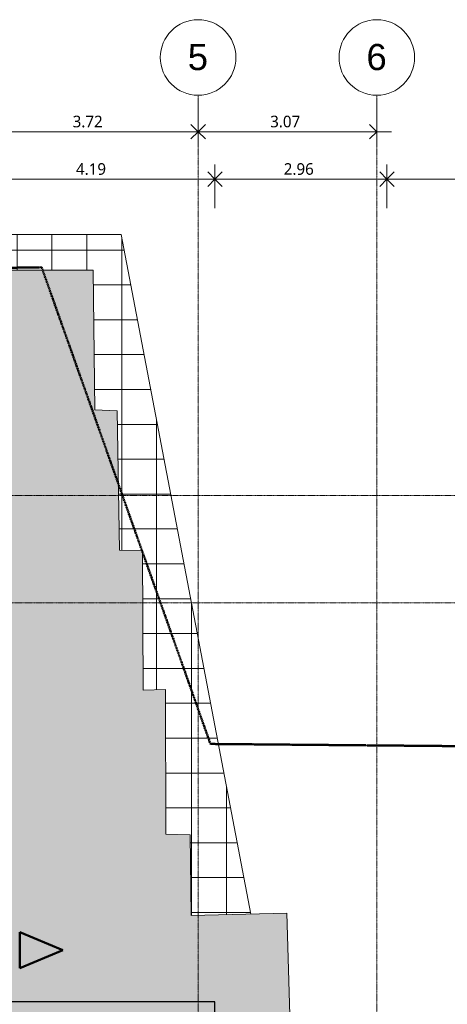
# Model space of a CAD drawing. Header units: millimetres. Extents: x -64334 to 32356, y -11421 to 53741.
# Tile 70 of 71: x 4504 to 11858, y 36344 to 53287. Entities that reach past the tile are written whole.
import ezdxf

# ---------------------------------------------------------------- set-up
doc = ezdxf.new("R2010")
doc.units = ezdxf.units.MM
doc.linetypes.add('Double tiret', pattern=[42.8625, 15.875, -4.7625, 6.35, -4.7625, 6.35, -4.7625])
doc.linetypes.add('Ligne de quadrillage', pattern=[22.225, 12.7, -3.175, 3.175, -3.175])
for name, color, linetype, lineweight in [('A-ANNO-DIMS', 211, 'Continuous', 9), ('A-ANNO-DIMS-100', 211, 'Continuous', 9), ('A-DETL-GENF', 92, 'Continuous', 9), ('A-DETL-WIDE', 214, 'Continuous', 50), ('A-FLOR', 192, 'Continuous', 9), ('A-FLOR-PATT', 8, 'Continuous', 9), ('A-WALL', 113, 'Continuous', 9), ('C-PROP-LINE', 91, 'Double tiret', 25), ('S-GRID', 1, 'Continuous', 9), ('S-GRID-IDEN', 1, 'Continuous', 9)]:
    doc.layers.add(name, color=color, linetype=linetype, lineweight=lineweight)
doc.styles.add('Arial_1', font='arial.ttf', dxfattribs={"height": 450})
doc.styles.add('Trebuchet MS_B', font='txt', dxfattribs={"height": 200})
doc.dimstyles.new('Cotes_linéaires_rouge_2mm', dxfattribs={"dimscale": 304.8, "dimtxt": 206.190181, "dimasz": 0.410105, "dimexe": 0.82021, "dimexo": 0.0625, "dimgap": 0.065617, "dimtad": 1, "dimlfac": 0.001, "dimrnd": 0.01, "dimzin": 0, "dimdsep": 46, "dimtxsty": 'Trebuchet MS_B', "dimblk1": 'OPEN30', "dimblk2": 'OPEN30', "dimsah": 1, "dimcen": 0.09, "dimdle": 0.82021, "dimazin": 0, "dimtfac": 1, "dimtdec": 4, "dimtix": 1, "dimtmove": 0, "dimatfit": 3, "dimfxl": 1.64042, "dimfxlon": 1, "dimtvp": 1, "dimtolj": 1, "dimtzin": 0, "dimarcsym": 2})

# ---------------------------------------------------------------- blocks, each defined once
blk = doc.blocks.new('Family - ___-384955-Niveau 00')
at = {"layer": 'C-PROP-LINE', "color": 10, "lineweight": 50}
for p, q in [((-40824, 7785), (-40764, 14584)), ((-49026, 4882), (-40824, 7785)), ((-48592, -24915), (-49026, 4882))]:
    blk.add_line(p, q, dxfattribs=at)
blk = doc.blocks.new('Quadrillage - Extrémité de la ligne de quadrillage - Cercle-11506-Niveau 00')
at = {"layer": 'S-GRID-IDEN'}
blk.add_circle((0, 0), 6.5, dxfattribs=at)
blk = doc.blocks.new('DIMBLOCK10-Niveau 00')
at = {"layer": 'A-ANNO-DIMS-100'}
for p, q in [((3851, 51859), (3851, 51109)), ((3851, 51359), (3851, 51859)), ((7573, 51859), (7573, 51109)), ((7573, 51359), (7573, 51859)), ((3851, 51359), (7573, 51359))]:
    blk.add_line(p, q, dxfattribs=at)
at = {"layer": 'A-ANNO-DIMS-100', "lineweight": 25}
for p, q in [((3851, 51359), (3726, 51484)), ((3851, 51359), (3726, 51234)), ((3851, 51359), (3976, 51484)), ((3851, 51359), (3976, 51234)), ((7573, 51359), (7448, 51484)), ((7573, 51359), (7448, 51234)), ((7573, 51359), (7698, 51484)), ((7573, 51359), (7698, 51234))]:
    blk.add_line(p, q, dxfattribs=at)
at = {"layer": 'A-ANNO-DIMS-100', "color": 0, "insert": (5415, 51635), "char_height": 200, "width": 712.93, "attachment_point": 1, "line_spacing_factor": 1.048425, "style": 'Trebuchet MS_B'}
blk.add_mtext('3.72', dxfattribs=at)
blk = doc.blocks.new('_Open30')
at = {"color": 0, "linetype": 'ByBlock', "lineweight": -2}
for p, q in [((-1, 0.27), (0, 0)), ((0, 0), (-1, -0.27)), ((0, 0), (-1, 0))]:
    blk.add_line(p, q, dxfattribs=at)
blk = doc.blocks.new('DIMBLOCK11-Niveau 00')
at = {"layer": 'A-ANNO-DIMS-100'}
for p, q in [((7573, 51859), (7573, 51109)), ((7573, 51359), (7573, 51859)), ((10646, 51859), (10646, 51109)), ((10646, 51359), (10646, 51859)), ((7573, 51359), (10896, 51359))]:
    blk.add_line(p, q, dxfattribs=at)
at = {"layer": 'A-ANNO-DIMS-100', "lineweight": 25}
for p, q in [((7573, 51359), (7448, 51484)), ((7573, 51359), (7448, 51234)), ((7573, 51359), (7698, 51484)), ((7573, 51359), (7698, 51234)), ((10646, 51359), (10521, 51484)), ((10646, 51359), (10521, 51234))]:
    blk.add_line(p, q, dxfattribs=at)
at = {"layer": 'A-ANNO-DIMS-100', "color": 0, "insert": (8812, 51635), "char_height": 200, "width": 712.93, "attachment_point": 1, "line_spacing_factor": 1.048425, "style": 'Trebuchet MS_B'}
blk.add_mtext('3.07', dxfattribs=at)
blk = doc.blocks.new('DIMBLOCK28-Niveau 00')
at = {"layer": 'A-ANNO-DIMS-100', "lineweight": 25}
for p, q in [((3675, 50543), (3550, 50668)), ((3675, 50543), (3800, 50668)), ((7863, 50543), (7738, 50668)), ((7863, 50543), (7988, 50668)), ((3675, 50543), (3550, 50418)), ((3675, 50543), (3800, 50418)), ((7863, 50543), (7738, 50418)), ((7863, 50543), (7988, 50418))]:
    blk.add_line(p, q, dxfattribs=at)
at = {"layer": 'A-ANNO-DIMS-100'}
for p, q in [((3675, 50043), (3675, 50793)), ((7863, 50043), (7863, 50793)), ((3675, 50543), (7863, 50543)), ((3675, 50543), (3675, 50043)), ((7863, 50543), (7863, 50043))]:
    blk.add_line(p, q, dxfattribs=at)
at = {"layer": 'A-ANNO-DIMS-100', "color": 0, "insert": (5472, 50818), "char_height": 200, "width": 712.93, "attachment_point": 1, "line_spacing_factor": 1.048425, "style": 'Trebuchet MS_B'}
blk.add_mtext('4.19', dxfattribs=at)
blk = doc.blocks.new('DIMBLOCK29-Niveau 00')
at = {"layer": 'A-ANNO-DIMS-100', "lineweight": 25}
for p, q in [((7863, 50543), (7738, 50668)), ((7863, 50543), (7988, 50668)), ((10821, 50543), (10696, 50668)), ((10821, 50543), (10946, 50668)), ((7863, 50543), (7738, 50418)), ((7863, 50543), (7988, 50418)), ((10821, 50543), (10696, 50418)), ((10821, 50543), (10946, 50418))]:
    blk.add_line(p, q, dxfattribs=at)
at = {"layer": 'A-ANNO-DIMS-100'}
for p, q in [((7863, 50043), (7863, 50793)), ((10821, 50043), (10821, 50793)), ((7863, 50543), (10821, 50543)), ((7863, 50543), (7863, 50043)), ((10821, 50543), (10821, 50043))]:
    blk.add_line(p, q, dxfattribs=at)
at = {"layer": 'A-ANNO-DIMS-100', "color": 0, "insert": (9045, 50818), "char_height": 200, "width": 712.93, "attachment_point": 1, "line_spacing_factor": 1.048425, "style": 'Trebuchet MS_B'}
blk.add_mtext('2.96', dxfattribs=at)
blk = doc.blocks.new('DIMBLOCK30-Niveau 00')
at = {"layer": 'A-ANNO-DIMS-100', "lineweight": 25}
for p, q in [((10821, 50543), (10696, 50668)), ((10821, 50543), (10946, 50668)), ((15719, 50543), (15594, 50668)), ((15719, 50543), (15844, 50668)), ((10821, 50543), (10696, 50418)), ((10821, 50543), (10946, 50418)), ((15719, 50543), (15594, 50418)), ((15719, 50543), (15844, 50418))]:
    blk.add_line(p, q, dxfattribs=at)
at = {"layer": 'A-ANNO-DIMS-100'}
for p, q in [((10821, 50043), (10821, 50793)), ((15719, 50043), (15719, 50793)), ((10821, 50543), (15719, 50543)), ((10821, 50543), (10821, 50043)), ((15719, 50543), (15719, 50043))]:
    blk.add_line(p, q, dxfattribs=at)
at = {"layer": 'A-ANNO-DIMS-100', "color": 0, "insert": (12973, 50818), "char_height": 200, "width": 712.93, "attachment_point": 1, "line_spacing_factor": 1.048425, "style": 'Trebuchet MS_B'}
blk.add_mtext('4.90', dxfattribs=at)

msp = doc.modelspace()

# ---------------------------------------------------------------- hatches: boundary and pattern name
at = {"layer": 'A-DETL-GENF'}
msp.add_hatch(color=1, dxfattribs=at).paths.add_polyline_path([(4507.696, 36967.371), (5247.41, 37275.585), (4507.696, 37583.799), (4507.696, 37450.448)])
at = {"layer": 'A-FLOR-PATT'}
h = msp.add_hatch(dxfattribs=at)
h.set_pattern_fill('FP_1', color=256, style=0, pattern_type=2)
h.set_pattern_definition([(180, (-14741.15, 42123.1), (-7e-14, -600), []), (270, (-14741.15, 42123.1), (600, 4e-14), [])])
h.paths.add_polyline_path([(-56128.111, 27723.097), (-53741.152, 27723.097), (-53741.152, 45141.701), (-53770.139, 45141.701), (-53770.139, 45181.701), (-53741.152, 45181.701), (-53741.152, 45301.701), (-43577.138, 45301.701), (-43577.138, 43382.9), (-42845.138, 43382.9), (-42845.138, 43342.9), (-42828.772, 43342.9), (-42828.772, 43357.9), (-42811.096, 43357.9), (-42811.096, 43382.9), (-40826.954, 43382.9), (-40826.954, 43357.9), (-40811.954, 43357.9), (-40811.954, 43382.9), (-39146.094, 43382.9), (-39146.094, 43357.9), (-39131.094, 43357.9), (-39131.094, 43382.9), (-37145.183, 43382.9), (-37145.183, 43357.9), (-37130.183, 43357.9), (-37130.183, 43382.9), (-35022.062, 43382.9), (-35022.054, 43357.9), (-35006.456, 43357.9), (-35006.456, 43382.9), (-33022.334, 43382.9), (-33022.334, 43357.9), (-33006.082, 43357.9), (-33006.082, 43382.9), (-31739.562, 43382.9), (-31739.554, 43357.9), (-31723.956, 43357.9), (-31723.956, 43382.9), (-29739.834, 43382.9), (-29739.834, 43357.9), (-29723.582, 43357.9), (-29723.582, 43382.9), (-27152.062, 43382.9), (-27152.054, 43357.9), (-27136.456, 43357.9), (-27136.456, 43382.9), (-25152.334, 43382.9), (-25152.334, 43357.9), (-25136.082, 43357.9), (-25136.082, 43382.9), (-23885.883, 43382.9), (-23885.876, 43357.9), (-23870.278, 43357.9), (-23870.278, 43382.9), (-21886.156, 43382.9), (-21886.156, 43357.9), (-21869.903, 43357.9), (-21869.903, 43382.9), (-20906.697, 43382.9), (-20906.697, 46079.237), (-18969.697, 46079.237), (-18969.697, 46054.237), (-18954.697, 46054.237), (-18954.697, 46079.237), (-16970.555, 46079.237), (-16970.555, 46054.237), (-16955.555, 46054.237), (-16955.555, 46079.237), (-15648.386, 46079.237), (-15648.386, 46054.237), (-15633.386, 46054.237), (-15633.386, 46079.237), (-13708.725, 46079.237), (-13708.725, 46054.237), (-13693.725, 46054.237), (-13693.725, 46079.237), (-12449.725, 46079.237), (-12449.697, 46054.237), (-12434.12, 46054.237), (-12434.12, 46079.237), (-10449.998, 46079.237), (-10449.998, 46054.237), (-10433.745, 46054.237), (-10433.745, 46079.237), (-9134.725, 46079.237), (-9134.697, 46054.237), (-9119.12, 46054.237), (-9119.12, 46079.237), (-7134.998, 46079.237), (-7134.998, 46054.237), (-7118.745, 46054.237), (-7118.745, 46079.237), (-6580.158, 46079.237), (-6580.099, 46066.523), (-6578.099, 46067.241), (-6578.099, 46070.737), (-6564.553, 46070.737), (-6564.553, 46079.237), (-5896.368, 46079.237), (-5896.368, 46070.737), (-5882.099, 46070.737), (-5882.099, 46076.618), (-5880.116, 46074.115), (-5880.099, 46079.237), (-2363.559, 46079.237), (-2363.5, 46066.523), (-2361.5, 46067.241), (-2361.5, 46070.737), (-2347.954, 46070.737), (-2347.954, 46079.237), (-1706.942, 46079.237), (-1722.17, 48929.655), (-24914.656, 48591.56), (-25019.803, 46193.864), (-42244.924, 45919.61), (-42121.286, 47934.714), (-56128.111, 46588.726), (-56128.111, 29305.146)])
h.paths.add_polyline_path([(7450.79, 37872.417), (8478.305, 37895.753), (6247.912, 49591.04), (-1699.679, 49591.04), (-1696.337, 48965.547), (5768.461, 48977.677), (5793.998, 46575.817), (6183.041, 46558.755), (6220.776, 44160.398), (6616.302, 44152.72), (6629.735, 41752.064), (7012.097, 41761.991), (7019.192, 39268.907), (7434.221, 39262.983)])
h.paths.add_polyline_path([(-5880.116, 46066.523), (-5880.621, 46068.387), (-5882.099, 46066.523)])
h.paths.add_polyline_path([(-5880.116, 46069.057), (-5880.116, 46071.559), (-5881.839, 46070.11), (-5880.411, 46069.237)])
h.paths.add_polyline_path([(-5880.116, 46071.586), (-5880.116, 46074.089), (-5882.099, 46073.443)])
h = msp.add_hatch(color=256, dxfattribs=at)
h.paths.add_polyline_path([(3664.645, 36383.989), (7810.592, 36383.989), (7450.79, 37872.417), (7434.221, 39262.983), (7019.192, 39268.907), (7012.097, 41761.991), (6629.735, 41752.064), (6616.302, 44152.72), (6220.776, 44160.398), (6183.041, 46558.755), (5793.998, 46575.817), (5768.461, 48977.677), (-1722.362, 48965.505), (-1706.942, 46079.237), (-1679.77, 46079.237), (-1679.77, 46070.737), (-1665.5, 46070.737), (-1665.5, 46076.618), (-1663.517, 46074.115), (-1663.5, 46079.237), (-8.178, 46079.237), (-8.178, 46039.238), (2011.822, 46039.238), (2011.822, 46079.237), (3674.645, 46079.237), (3674.645, 44130.885), (3664.645, 44130.885), (3664.645, 44115.885), (3674.645, 44115.885), (3674.645, 42129.829), (3664.645, 42129.829), (3664.645, 42114.829), (3674.645, 42114.829), (3674.645, 40855.824), (3664.645, 40855.824), (3664.645, 40840.824), (3674.645, 40840.824), (3674.645, 38854.913), (3664.645, 38854.913), (3664.645, 38839.913), (3674.645, 38839.913), (3674.645, 38073.989), (3664.645, 38073.989), (3664.645, 37450.448)])
h.paths.add_polyline_path([(4507.696, 36967.371), (4507.696, 37583.799), (5247.41, 37275.585)])
h.paths.add_polyline_path([(-1665.5, 46066.523), (-1663.517, 46067.241), (-1664.022, 46068.387), (-1664.931, 46067.241)])
h.paths.add_polyline_path([(-1663.517, 46069.057), (-1663.517, 46071.559), (-1665.241, 46070.11), (-1663.813, 46069.237)])
h.paths.add_polyline_path([(-1663.517, 46071.586), (-1663.517, 46074.089), (-1665.5, 46073.443)])
h.paths.add_polyline_path([(1297.487, 46190.556), (681.059, 46190.556), (989.273, 46930.269), (1288.753, 46211.519)])
for points in [[(7862.679, 36383.49), (9096.015, 37909.782), (7450.79, 37872.417), (7810.592, 36383.989), (7862.679, 36383.989)], [(9419.818, 27649.345), (9237.209, 33435.717), (8865.731, 33280.934), (8865.731, 33897.362), (9227.396, 33746.668), (9096.015, 37909.782), (7862.679, 36383.49), (7862.679, 36116.484), (9115.31, 29305.146)]]:
    msp.add_hatch(color=256, dxfattribs=at).paths.add_polyline_path(points)
at = {"layer": 'A-WALL'}
for points in [[(7822.679, 36093.989), (7822.679, 36343.989), (3334.645, 36343.989), (3334.645, 36093.989), (7772.679, 36093.989)], [(7822.679, 36343.989), (7862.679, 36343.989), (7862.679, 36383.989), (3634.645, 36383.989), (3634.645, 36343.989), (6903.639, 36343.989)]]:
    msp.add_hatch(color=8, dxfattribs=at).paths.add_polyline_path(points)
h = msp.add_hatch(color=8, dxfattribs=at)
h.paths.add_polyline_path([(7857.679, 25803.989), (7857.679, 26053.989), (7862.679, 26053.989), (7862.679, 27075.989), (7822.679, 27075.989), (7822.679, 25803.989)])
h.paths.add_polyline_path([(7822.679, 29891.989), (7862.679, 29891.989), (7862.679, 33003.989), (7822.679, 33003.989), (7822.679, 30323.308)])
h.paths.add_polyline_path([(7862.679, 34023.989), (7862.679, 36343.989), (7822.679, 36343.989), (7822.679, 34023.989)])

# ---------------------------------------------------------------- linework, layer by layer
at = {"layer": 'A-DETL-WIDE'}
for p, q in [((5247.41, 37275.585), (4507.696, 37583.799)), ((4507.696, 37583.799), (4507.696, 36967.371)), ((4507.696, 36967.371), (5247.41, 37275.585))]:
    msp.add_line(p, q, dxfattribs=at)
at = {"layer": 'A-FLOR'}
for p, q in [((6247.912, 49591.04), (-1699.679, 49591.04)), ((8478.305, 37895.753), (6247.912, 49591.04)), ((-1722.362, 48965.505), (5768.461, 48977.677)), ((5768.461, 48977.677), (5793.998, 46575.817)), ((5793.998, 46575.817), (6183.041, 46558.755)), ((6183.041, 46558.755), (6220.776, 44160.398)), ((6220.776, 44160.398), (6616.302, 44152.72)), ((6616.302, 44152.72), (6629.735, 41752.064)), ((6629.735, 41752.064), (7012.097, 41761.991)), ((7012.097, 41761.991), (7019.192, 39268.907)), ((7019.192, 39268.907), (7434.221, 39262.983)), ((7434.221, 39262.983), (7450.79, 37872.417)), ((7450.79, 37872.417), (9096.015, 37909.782)), ((9096.015, 37909.782), (9227.396, 33746.668))]:
    msp.add_line(p, q, dxfattribs=at)
at = {"layer": 'A-WALL', "lineweight": 25}
for p, q in [((7862.679, 36383.989), (3634.645, 36383.989)), ((7862.679, 34023.989), (7862.679, 36383.989))]:
    msp.add_line(p, q, dxfattribs=at)
at = {"layer": 'S-GRID', "linetype": 'Ligne de quadrillage', "lineweight": 18}
for p, q in [((7572.679, -7247.936), (7572.679, 51986.924)), ((10645.885, -7247.936), (10645.885, 51986.924)), ((-63034.151, 45100.937), (31922.827, 45100.937)), ((-63034.151, 43250.937), (31922.827, 43250.937))]:
    msp.add_line(p, q, dxfattribs=at)

# ---------------------------------------------------------------- block references
at = {"layer": 'C-PROP-LINE', "color": 10, "lineweight": 50, "rotation": 270.0000000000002}
msp.add_blockref('Family - ___-384955-Niveau 00', (0, 0), dxfattribs=at)
at = {"layer": 'S-GRID-IDEN', "xscale": 99.99999999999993, "yscale": 99.99999999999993, "zscale": 99.99999999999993}
for p in [(7572.679, 52636.924), (10645.885, 52636.924)]:
    msp.add_blockref('Quadrillage - Extrémité de la ligne de quadrillage - Cercle-11506-Niveau 00', p, dxfattribs=at)

# ---------------------------------------------------------------- texts
at = {"layer": 'S-GRID-IDEN', "char_height": 450, "width": 424.89437, "attachment_point": 1, "style": 'Arial_1'}
for s, insert in [('5', (7394.057, 52869.49)), ('6', (10467.263, 52869.49))]:
    msp.add_mtext(s, dxfattribs=dict(at, insert=insert))

# ---------------------------------------------------------------- dimensions: what is measured, and where the dimension line sits
at = {"layer": 'A-ANNO-DIMS'}
dim = msp.add_linear_dim(base=(7572.679, 51358.939), p1=(3850.885, 51858.939), p2=(7572.679, 51858.939), angle=0, dimstyle='Cotes_linéaires_rouge_2mm', override={"dimpost": '<>', "dimfxl": 3721.794088}, dxfattribs=at)
dim.commit()
dim.dimension.update_dxf_attribs({"geometry": 'DIMBLOCK10-Niveau 00', "text_midpoint": (5711.782, 51482.71)})
for base, p1, p2, override, picture, middle in [((10645.885, 51358.939), (7572.679, 51858.939), (10645.885, 51858.939), {"dimpost": '<>', "dimfxl": 3073.205909}, 'DIMBLOCK11-Niveau 00', (9109.282, 51482.71)), ((7862.679, 50542.554), (3674.645, 50042.554), (7862.679, 50042.554), {"dimpost": '<>', "dimfxl": 4188.034444}, 'DIMBLOCK28-Niveau 00', (5768.662, 50666.325)), ((10820.885, 50542.554), (7862.679, 50042.554), (10820.885, 50042.554), {"dimpost": '<>', "dimfxl": 2958.205908}, 'DIMBLOCK29-Niveau 00', (9341.782, 50666.527)), ((15718.952, 50542.554), (10820.885, 50042.554), (15718.952, 50042.554), {"dimpost": '<>', "dimfxl": 4898.06673}, 'DIMBLOCK30-Niveau 00', (13269.918, 50666.325))]:
    dim = msp.add_linear_dim(base=base, p1=p1, p2=p2, dimstyle='Cotes_linéaires_rouge_2mm', override=override, dxfattribs=at)
    dim.commit()
    dim.dimension.update_dxf_attribs({"geometry": picture, "text_midpoint": middle})

doc.saveas('drawing.dxf')
